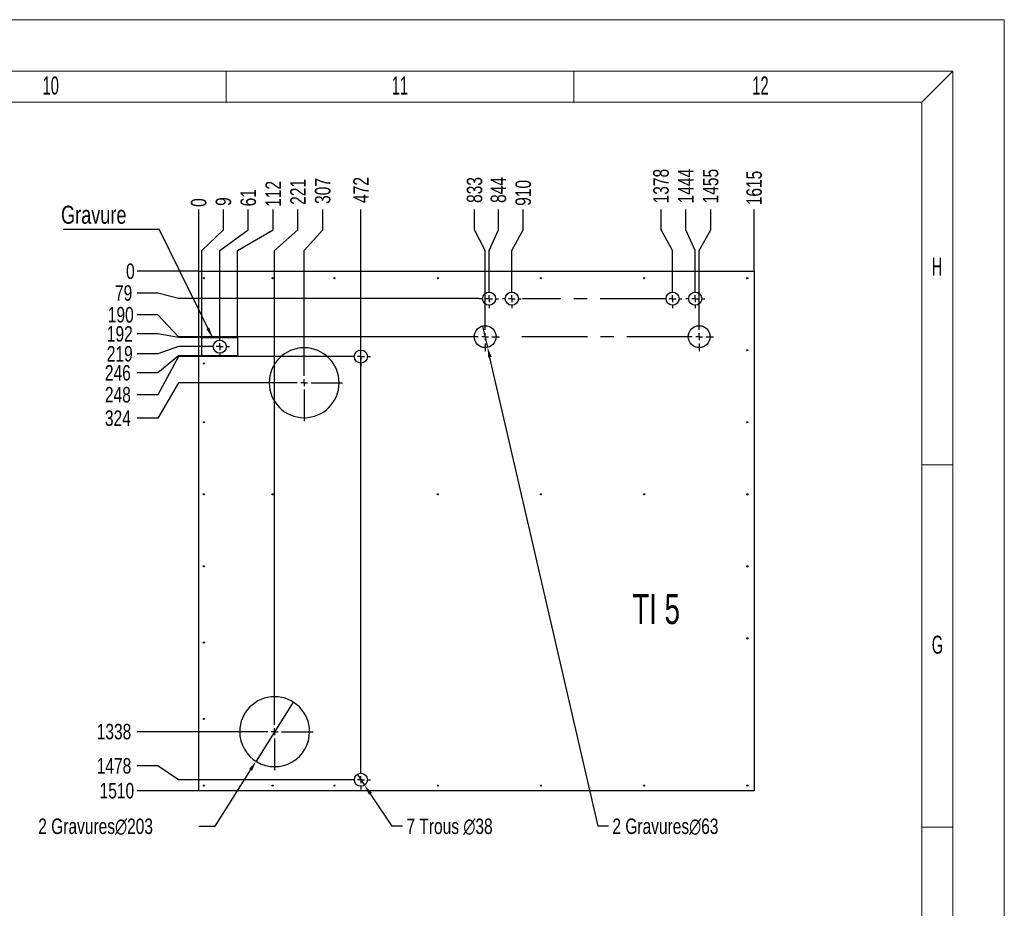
# Model space of a CAD drawing. Header units: millimetres. Extents: x 0 to 841, y 0 to 594.
# Tile 20 of 20: x 650 to 841, y 422 to 594. Entities that reach past the tile are written whole.
import ezdxf

# ---------------------------------------------------------------- set-up
doc = ezdxf.new("R2010")
doc.units = ezdxf.units.MM
doc.header["$PDSIZE"] = -1
doc.linetypes.add('CENTERX2', pattern=[20.32, 12.7, -2.54, 2.54, -2.54])
for name, color, linetype in [('COTES', 1, 'Continuous'), ('gravures', 9, 'Continuous'), ('NOTES', 6, 'Continuous'), ('TRAIT-MIXTES', 3, 'CENTERX2')]:
    doc.layers.add(name, color=color, linetype=linetype)
doc.layers.add('TRAIT-FORT', color=4, linetype='Continuous', lineweight=25)
doc.styles.add('SLDTEXTSTYLE0', font='TXT', dxfattribs={"width": 0.75})
doc.styles.add('SLDTEXTSTYLE2', font='TXT', dxfattribs={"width": 0.605})
doc.styles.add('SLDTEXTSTYLE5', font='TXT', dxfattribs={"width": 0.6875})
doc.dimstyles.new('SLDDIMSTYLE0', dxfattribs={"dimtxt": 3, "dimasz": 0.333333, "dimexe": 0, "dimexo": 0.0625, "dimgap": 0.75, "dimtad": 0, "dimtih": 1, "dimtoh": 1, "dimdec": 0, "dimlfac": 15, "dimrnd": 1e-09, "dimdsep": 46, "dimtxsty": 'SLDTEXTSTYLE0', "dimblk1": 'ORIGIN', "dimblk2": 'ORIGIN', "dimsah": 1, "dimcen": 0.09, "dimadec": 0, "dimazin": 2, "dimtfac": 1, "dimtdec": 0, "dimtofl": 0, "dimtmove": 0, "dimatfit": 3, "dimldrblk": 'ORIGIN', "dimfxl": 1, "dimfrac": 2, "dimtolj": 1, "dimtzin": 12, "dimarcsym": 0})
doc.dimstyles.new('SLDDIMSTYLE1', dxfattribs={"dimtxt": 3, "dimasz": 2, "dimexe": 0, "dimexo": 0.0625, "dimgap": 0.75, "dimtad": 0, "dimtih": 1, "dimtoh": 1, "dimdec": 0, "dimlfac": 15, "dimrnd": 1e-09, "dimzin": 12, "dimdsep": 46, "dimtxsty": 'SLDTEXTSTYLE0', "dimsah": 1, "dimcen": 0.09, "dimadec": 0, "dimazin": 3, "dimtfac": 1, "dimtdec": 0, "dimtofl": 0, "dimtmove": 0, "dimatfit": 3, "dimfxl": 1, "dimfrac": 2, "dimtolj": 1, "dimtzin": 12, "dimarcsym": 0})
doc.dimstyles.new('SLDDIMSTYLE2', dxfattribs={"dimtxt": 3, "dimasz": 2, "dimexe": 0, "dimexo": 0.0625, "dimgap": 0.75, "dimtad": 0, "dimtih": 1, "dimtoh": 1, "dimdec": 0, "dimlfac": 15, "dimrnd": 1e-09, "dimzin": 12, "dimdsep": 46, "dimtxsty": 'SLDTEXTSTYLE0', "dimblk1": 'NONE', "dimsah": 1, "dimcen": 0, "dimadec": 0, "dimazin": 3, "dimtfac": 1, "dimtdec": 0, "dimtmove": 0, "dimatfit": 3, "dimldrblk": 'NONE', "dimfxl": 1, "dimfrac": 2, "dimtolj": 1, "dimtzin": 12, "dimarcsym": 0})
doc.dimstyles.new('SLDDIMSTYLE3', dxfattribs={"dimtxt": 3, "dimasz": 2, "dimexe": 0, "dimexo": 0.0625, "dimgap": 0.75, "dimtad": 0, "dimtih": 1, "dimtoh": 1, "dimdec": 0, "dimlfac": 15, "dimrnd": 1e-09, "dimzin": 12, "dimdsep": 46, "dimtxsty": 'SLDTEXTSTYLE0', "dimblk1": 'NONE', "dimsah": 1, "dimcen": 0, "dimadec": 0, "dimazin": 3, "dimtfac": 1, "dimtdec": 0, "dimtmove": 0, "dimatfit": 3, "dimldrblk": 'NONE', "dimfxl": 1, "dimfrac": 2, "dimtolj": 1, "dimtzin": 12, "dimarcsym": 0})
doc.dimstyles.new('SLDDIMSTYLE5', dxfattribs={"dimtxt": 0.18, "dimasz": 2, "dimexe": 0, "dimexo": 0.0625, "dimgap": 0, "dimtad": 0, "dimtih": 1, "dimtoh": 1, "dimdec": 0, "dimrnd": 1e-09, "dimzin": 0, "dimdsep": 46, "dimtxsty": 'Standard', "dimsah": 1, "dimcen": 0.09, "dimadec": 0, "dimazin": 0, "dimtfac": 2, "dimtdec": 0, "dimtofl": 0, "dimtmove": 0, "dimatfit": 3, "dimfxl": 1, "dimfrac": 2, "dimtolj": 1, "dimtzin": 0, "dimarcsym": 0})

# ---------------------------------------------------------------- blocks, each defined once
blk = doc.blocks.new('_D_217')
at = {"layer": 'COTES', "color": 0, "lineweight": -2, "transparency": 16777216}
blk.add_line((684.85, 545.24), (684.85, 557.19), dxfattribs=at)
at = {"layer": 'Defpoints', "color": 0, "transparency": 16777216}
for p in [(684.85, 557.19), (684.85, 545.18), (684.85, 545.18)]:
    blk.add_point(p, dxfattribs=at)
at = {"layer": 'COTES', "color": 0, "transparency": 16777216, "insert": (684.85, 558.5), "char_height": 3, "attachment_point": 5, "rotation": 90, "style": 'SLDTEXTSTYLE0'}
blk.add_mtext('\\A1;0', dxfattribs=at)
blk = doc.blocks.new('_ORIGIN')
at = {"color": 0, "linetype": 'ByBlock', "lineweight": -2}
blk.add_line((0, 0), (-1, 0), dxfattribs=at)
blk.add_circle((0, 0), 0.5, dxfattribs=at)
blk = doc.blocks.new('_D_218')
at = {"layer": 'COTES', "color": 0, "lineweight": -2, "transparency": 16777216}
for p, q in [((689.66, 553.19), (689.66, 557.19)), ((685.43, 549.19), (689.66, 553.19)), ((685.43, 532.41), (685.43, 549.19))]:
    blk.add_line(p, q, dxfattribs=at)
at = {"layer": 'Defpoints', "color": 0, "transparency": 16777216}
for p in [(689.66, 557.19), (684.85, 545.18), (685.43, 532.35)]:
    blk.add_point(p, dxfattribs=at)
at = {"layer": 'COTES', "color": 0, "transparency": 16777216, "insert": (689.66, 558.69), "char_height": 3, "attachment_point": 5, "rotation": 90, "style": 'SLDTEXTSTYLE0'}
blk.add_mtext('\\A1;9', dxfattribs=at)
blk = doc.blocks.new('_D_219')
at = {"layer": 'COTES', "color": 0, "lineweight": -2, "transparency": 16777216}
for p, q in [((694.47, 553.19), (694.47, 557.19)), ((688.93, 549.19), (694.47, 553.19)), ((688.93, 532.51), (688.93, 549.19))]:
    blk.add_line(p, q, dxfattribs=at)
at = {"layer": 'Defpoints', "color": 0, "transparency": 16777216}
for p in [(694.47, 557.19), (684.85, 545.18), (688.93, 532.45)]:
    blk.add_point(p, dxfattribs=at)
at = {"layer": 'COTES', "color": 0, "transparency": 16777216, "insert": (694.47, 559.44), "char_height": 3, "attachment_point": 5, "rotation": 90, "style": 'SLDTEXTSTYLE0'}
blk.add_mtext('\\A1;61', dxfattribs=at)
blk = doc.blocks.new('_D_220')
at = {"layer": 'COTES', "color": 0, "lineweight": -2, "transparency": 16777216}
for p, q in [((699.28, 553.19), (699.28, 557.19)), ((692.35, 549.19), (699.28, 553.19)), ((692.35, 532.41), (692.35, 549.19))]:
    blk.add_line(p, q, dxfattribs=at)
at = {"layer": 'Defpoints', "color": 0, "transparency": 16777216}
for p in [(699.28, 557.19), (684.85, 545.18), (692.35, 532.35)]:
    blk.add_point(p, dxfattribs=at)
at = {"layer": 'COTES', "color": 0, "transparency": 16777216, "insert": (699.28, 560.19), "char_height": 3, "attachment_point": 5, "rotation": 90, "style": 'SLDTEXTSTYLE0'}
blk.add_mtext('\\A1;112', dxfattribs=at)
blk = doc.blocks.new('_D_221')
at = {"layer": 'COTES', "color": 0, "lineweight": -2, "transparency": 16777216}
for p, q in [((704.09, 553.19), (704.09, 557.19)), ((699.57, 549.19), (704.09, 553.19)), ((699.57, 463.46), (699.57, 549.19))]:
    blk.add_line(p, q, dxfattribs=at)
at = {"layer": 'Defpoints', "color": 0, "transparency": 16777216}
for p in [(704.09, 557.19), (684.85, 545.18), (699.57, 463.4)]:
    blk.add_point(p, dxfattribs=at)
at = {"layer": 'COTES', "color": 0, "transparency": 16777216, "insert": (704.09, 560.57), "char_height": 3, "attachment_point": 5, "rotation": 90, "style": 'SLDTEXTSTYLE0'}
blk.add_mtext('\\A1;221', dxfattribs=at)
blk = doc.blocks.new('_D_222')
at = {"layer": 'COTES', "color": 0, "lineweight": -2, "transparency": 16777216}
for p, q in [((708.9, 553.19), (708.9, 557.19)), ((705.29, 549.19), (708.9, 553.19)), ((705.29, 531.09), (705.29, 549.19))]:
    blk.add_line(p, q, dxfattribs=at)
at = {"layer": 'Defpoints', "color": 0, "transparency": 16777216}
for p in [(708.9, 557.19), (684.85, 545.18), (705.29, 531.02)]:
    blk.add_point(p, dxfattribs=at)
at = {"layer": 'COTES', "color": 0, "transparency": 16777216, "insert": (708.9, 560.75), "char_height": 3, "attachment_point": 5, "rotation": 90, "style": 'SLDTEXTSTYLE0'}
blk.add_mtext('\\A1;307', dxfattribs=at)
blk = doc.blocks.new('_D_223')
at = {"layer": 'COTES', "color": 0, "lineweight": -2, "transparency": 16777216}
blk.add_line((716.3, 448.57), (716.3, 557.19), dxfattribs=at)
at = {"layer": 'Defpoints', "color": 0, "transparency": 16777216}
for p in [(716.3, 557.19), (684.85, 545.18), (716.3, 448.51)]:
    blk.add_point(p, dxfattribs=at)
at = {"layer": 'COTES', "color": 0, "transparency": 16777216, "insert": (716.3, 560.94), "char_height": 3, "attachment_point": 5, "rotation": 90, "style": 'SLDTEXTSTYLE0'}
blk.add_mtext('\\A1;472', dxfattribs=at)
blk = doc.blocks.new('_D_224')
at = {"layer": 'COTES', "color": 0, "lineweight": -2, "transparency": 16777216}
for p, q in [((738.33, 553.19), (738.33, 557.19)), ((740.37, 549.19), (738.33, 553.19)), ((740.37, 535.36), (740.37, 549.19))]:
    blk.add_line(p, q, dxfattribs=at)
at = {"layer": 'Defpoints', "color": 0, "transparency": 16777216}
for p in [(738.33, 557.19), (684.85, 545.18), (740.37, 535.3)]:
    blk.add_point(p, dxfattribs=at)
at = {"layer": 'COTES', "color": 0, "transparency": 16777216, "insert": (738.33, 560.94), "char_height": 3, "attachment_point": 5, "rotation": 90, "style": 'SLDTEXTSTYLE0'}
blk.add_mtext('\\A1;833', dxfattribs=at)
blk = doc.blocks.new('_D_225')
at = {"layer": 'COTES', "color": 0, "lineweight": -2, "transparency": 16777216}
for p, q in [((742.95, 553.19), (742.95, 557.19)), ((741.14, 549.19), (742.95, 553.19)), ((741.14, 541.77), (741.14, 549.19))]:
    blk.add_line(p, q, dxfattribs=at)
at = {"layer": 'Defpoints', "color": 0, "transparency": 16777216}
for p in [(742.95, 557.19), (684.85, 545.18), (741.14, 541.71)]:
    blk.add_point(p, dxfattribs=at)
at = {"layer": 'COTES', "color": 0, "transparency": 16777216, "insert": (742.95, 560.94), "char_height": 3, "attachment_point": 5, "rotation": 90, "style": 'SLDTEXTSTYLE0'}
blk.add_mtext('\\A1;844', dxfattribs=at)
blk = doc.blocks.new('_D_226')
at = {"layer": 'COTES', "color": 0, "lineweight": -2, "transparency": 16777216}
for p, q in [((747.76, 553.19), (747.76, 557.19)), ((745.54, 549.19), (747.76, 553.19)), ((745.54, 541.77), (745.54, 549.19))]:
    blk.add_line(p, q, dxfattribs=at)
at = {"layer": 'Defpoints', "color": 0, "transparency": 16777216}
for p in [(747.76, 557.19), (684.85, 545.18), (745.54, 541.71)]:
    blk.add_point(p, dxfattribs=at)
at = {"layer": 'COTES', "color": 0, "transparency": 16777216, "insert": (747.76, 560.38), "char_height": 3, "attachment_point": 5, "rotation": 90, "style": 'SLDTEXTSTYLE0'}
blk.add_mtext('\\A1;910', dxfattribs=at)
blk = doc.blocks.new('_D_227')
at = {"layer": 'COTES', "color": 0, "lineweight": -2, "transparency": 16777216}
for p, q in [((774.47, 553.19), (774.47, 557.19)), ((776.7, 549.19), (774.47, 553.19)), ((776.7, 541.77), (776.7, 549.19))]:
    blk.add_line(p, q, dxfattribs=at)
at = {"layer": 'Defpoints', "color": 0, "transparency": 16777216}
for p in [(774.47, 557.19), (684.85, 545.18), (776.7, 541.71)]:
    blk.add_point(p, dxfattribs=at)
at = {"layer": 'COTES', "color": 0, "transparency": 16777216, "insert": (774.47, 561.69), "char_height": 3, "attachment_point": 5, "rotation": 90, "style": 'SLDTEXTSTYLE0'}
blk.add_mtext('\\A1;1378', dxfattribs=at)
blk = doc.blocks.new('_D_228')
at = {"layer": 'COTES', "color": 0, "lineweight": -2, "transparency": 16777216}
for p, q in [((779.28, 553.19), (779.28, 557.19)), ((781.1, 549.19), (779.28, 553.19)), ((781.1, 541.77), (781.1, 549.19))]:
    blk.add_line(p, q, dxfattribs=at)
at = {"layer": 'Defpoints', "color": 0, "transparency": 16777216}
for p in [(779.28, 557.19), (684.85, 545.18), (781.1, 541.71)]:
    blk.add_point(p, dxfattribs=at)
at = {"layer": 'COTES', "color": 0, "transparency": 16777216, "insert": (779.28, 561.69), "char_height": 3, "attachment_point": 5, "rotation": 90, "style": 'SLDTEXTSTYLE0'}
blk.add_mtext('\\A1;1444', dxfattribs=at)
blk = doc.blocks.new('_D_229')
at = {"layer": 'COTES', "color": 0, "lineweight": -2, "transparency": 16777216}
for p, q in [((784.09, 553.19), (784.09, 557.19)), ((781.85, 549.19), (784.09, 553.19)), ((781.85, 535.36), (781.85, 549.19))]:
    blk.add_line(p, q, dxfattribs=at)
at = {"layer": 'Defpoints', "color": 0, "transparency": 16777216}
for p in [(784.09, 557.19), (684.85, 545.18), (781.85, 535.3)]:
    blk.add_point(p, dxfattribs=at)
at = {"layer": 'COTES', "color": 0, "transparency": 16777216, "insert": (784.09, 561.69), "char_height": 3, "attachment_point": 5, "rotation": 90, "style": 'SLDTEXTSTYLE0'}
blk.add_mtext('\\A1;1455', dxfattribs=at)
blk = doc.blocks.new('_D_230')
at = {"layer": 'COTES', "color": 0, "lineweight": -2, "transparency": 16777216}
blk.add_line((792.52, 545.24), (792.52, 557.19), dxfattribs=at)
at = {"layer": 'Defpoints', "color": 0, "transparency": 16777216}
for p in [(792.52, 557.19), (684.85, 545.18), (792.52, 545.18)]:
    blk.add_point(p, dxfattribs=at)
at = {"layer": 'COTES', "color": 0, "transparency": 16777216, "insert": (792.52, 561.32), "char_height": 3, "attachment_point": 5, "rotation": 90, "style": 'SLDTEXTSTYLE0'}
blk.add_mtext('\\A1;1615', dxfattribs=at)
blk = doc.blocks.new('_D_231')
at = {"layer": 'COTES', "color": 0, "lineweight": -2, "transparency": 16777216}
blk.add_line((684.79, 545.18), (672.93, 545.18), dxfattribs=at)
at = {"layer": 'Defpoints', "color": 0, "transparency": 16777216}
for p in [(672.93, 545.18), (684.85, 545.18), (684.85, 545.18)]:
    blk.add_point(p, dxfattribs=at)
at = {"layer": 'COTES', "color": 0, "transparency": 16777216, "insert": (671.61, 545.18), "char_height": 3, "attachment_point": 5, "style": 'SLDTEXTSTYLE0'}
blk.add_mtext('\\A1;0', dxfattribs=at)
blk = doc.blocks.new('_D_232')
at = {"layer": 'COTES', "color": 0, "lineweight": -2, "transparency": 16777216}
for p, q in [((676.93, 540.96), (672.93, 540.96)), ((680.93, 539.88), (676.93, 540.96)), ((739.24, 539.88), (680.93, 539.88))]:
    blk.add_line(p, q, dxfattribs=at)
at = {"layer": 'Defpoints', "color": 0, "transparency": 16777216}
for p in [(684.85, 545.18), (672.93, 540.96), (739.3, 539.88)]:
    blk.add_point(p, dxfattribs=at)
at = {"layer": 'COTES', "color": 0, "transparency": 16777216, "insert": (670.3, 540.96), "char_height": 3, "attachment_point": 5, "style": 'SLDTEXTSTYLE0'}
blk.add_mtext('\\A1;79', dxfattribs=at)
blk = doc.blocks.new('_D_233')
at = {"layer": 'COTES', "color": 0, "lineweight": -2, "transparency": 16777216}
for p, q in [((676.93, 536.75), (672.93, 536.75)), ((680.93, 532.51), (676.93, 536.75)), ((737.52, 532.51), (680.93, 532.51))]:
    blk.add_line(p, q, dxfattribs=at)
at = {"layer": 'Defpoints', "color": 0, "transparency": 16777216}
for p in [(684.85, 545.18), (672.93, 536.75), (737.58, 532.51)]:
    blk.add_point(p, dxfattribs=at)
at = {"layer": 'COTES', "color": 0, "transparency": 16777216, "insert": (669.74, 536.75), "char_height": 3, "attachment_point": 5, "style": 'SLDTEXTSTYLE0'}
blk.add_mtext('\\A1;190', dxfattribs=at)
blk = doc.blocks.new('_D_234')
at = {"layer": 'COTES', "color": 0, "lineweight": -2, "transparency": 16777216}
for p, q in [((676.93, 533.04), (672.93, 533.04)), ((680.93, 532.35), (676.93, 533.04)), ((685.37, 532.35), (680.93, 532.35))]:
    blk.add_line(p, q, dxfattribs=at)
at = {"layer": 'Defpoints', "color": 0, "transparency": 16777216}
for p in [(684.85, 545.18), (672.93, 533.04), (685.43, 532.35)]:
    blk.add_point(p, dxfattribs=at)
at = {"layer": 'COTES', "color": 0, "transparency": 16777216, "insert": (669.55, 533.04), "char_height": 3, "attachment_point": 5, "style": 'SLDTEXTSTYLE0'}
blk.add_mtext('\\A1;192', dxfattribs=at)
blk = doc.blocks.new('_D_235')
at = {"layer": 'COTES', "color": 0, "lineweight": -2, "transparency": 16777216}
for p, q in [((680.93, 530.58), (676.93, 529.17)), ((687, 530.58), (680.93, 530.58)), ((676.93, 529.17), (672.93, 529.17))]:
    blk.add_line(p, q, dxfattribs=at)
at = {"layer": 'Defpoints', "color": 0, "transparency": 16777216}
for p in [(684.85, 545.18), (687.06, 530.58), (672.93, 529.17)]:
    blk.add_point(p, dxfattribs=at)
at = {"layer": 'COTES', "color": 0, "transparency": 16777216, "insert": (669.55, 529.17), "char_height": 3, "attachment_point": 5, "style": 'SLDTEXTSTYLE0'}
blk.add_mtext('\\A1;219', dxfattribs=at)
blk = doc.blocks.new('_D_236')
at = {"layer": 'COTES', "color": 0, "lineweight": -2, "transparency": 16777216}
for p, q in [((680.93, 528.79), (676.93, 525.49)), ((685.37, 528.79), (680.93, 528.79)), ((676.93, 525.49), (672.93, 525.49))]:
    blk.add_line(p, q, dxfattribs=at)
at = {"layer": 'Defpoints', "color": 0, "transparency": 16777216}
for p in [(684.85, 545.18), (685.43, 528.79), (672.93, 525.49)]:
    blk.add_point(p, dxfattribs=at)
at = {"layer": 'COTES', "color": 0, "transparency": 16777216, "insert": (669.18, 525.49), "char_height": 3, "attachment_point": 5, "style": 'SLDTEXTSTYLE0'}
blk.add_mtext('\\A1;246', dxfattribs=at)
blk = doc.blocks.new('_D_237')
at = {"layer": 'COTES', "color": 0, "lineweight": -2, "transparency": 16777216}
for p, q in [((680.93, 528.66), (676.93, 521.25)), ((714.37, 528.66), (680.93, 528.66)), ((676.93, 521.25), (672.93, 521.25))]:
    blk.add_line(p, q, dxfattribs=at)
at = {"layer": 'Defpoints', "color": 0, "transparency": 16777216}
for p in [(684.85, 545.18), (714.43, 528.66), (672.93, 521.25)]:
    blk.add_point(p, dxfattribs=at)
at = {"layer": 'COTES', "color": 0, "transparency": 16777216, "insert": (669.18, 521.25), "char_height": 3, "attachment_point": 5, "style": 'SLDTEXTSTYLE0'}
blk.add_mtext('\\A1;248', dxfattribs=at)
blk = doc.blocks.new('_D_238')
at = {"layer": 'COTES', "color": 0, "lineweight": -2, "transparency": 16777216}
for p, q in [((680.93, 523.58), (676.93, 516.7)), ((697.79, 523.58), (680.93, 523.58)), ((676.93, 516.7), (672.93, 516.7))]:
    blk.add_line(p, q, dxfattribs=at)
at = {"layer": 'Defpoints', "color": 0, "transparency": 16777216}
for p in [(684.85, 545.18), (697.85, 523.58), (672.93, 516.7)]:
    blk.add_point(p, dxfattribs=at)
at = {"layer": 'COTES', "color": 0, "transparency": 16777216, "insert": (669.18, 516.7), "char_height": 3, "attachment_point": 5, "style": 'SLDTEXTSTYLE0'}
blk.add_mtext('\\A1;324', dxfattribs=at)
blk = doc.blocks.new('_D_239')
at = {"layer": 'COTES', "color": 0, "lineweight": -2, "transparency": 16777216}
blk.add_line((692.06, 455.96), (672.93, 455.96), dxfattribs=at)
at = {"layer": 'Defpoints', "color": 0, "transparency": 16777216}
for p in [(684.85, 545.18), (672.93, 455.96), (692.13, 455.96)]:
    blk.add_point(p, dxfattribs=at)
at = {"layer": 'COTES', "color": 0, "transparency": 16777216, "insert": (668.43, 455.96), "char_height": 3, "attachment_point": 5, "style": 'SLDTEXTSTYLE0'}
blk.add_mtext('\\A1;1338', dxfattribs=at)
blk = doc.blocks.new('_D_240')
at = {"layer": 'COTES', "color": 0, "lineweight": -2, "transparency": 16777216}
for p, q in [((676.93, 449.32), (672.93, 449.32)), ((680.93, 446.65), (676.93, 449.32)), ((714.37, 446.65), (680.93, 446.65))]:
    blk.add_line(p, q, dxfattribs=at)
at = {"layer": 'Defpoints', "color": 0, "transparency": 16777216}
for p in [(684.85, 545.18), (672.93, 449.32), (714.43, 446.65)]:
    blk.add_point(p, dxfattribs=at)
at = {"layer": 'COTES', "color": 0, "transparency": 16777216, "insert": (668.43, 449.32), "char_height": 3, "attachment_point": 5, "style": 'SLDTEXTSTYLE0'}
blk.add_mtext('\\A1;1478', dxfattribs=at)
blk = doc.blocks.new('_D_241')
at = {"layer": 'COTES', "color": 0, "lineweight": -2, "transparency": 16777216}
blk.add_line((684.79, 444.51), (672.93, 444.51), dxfattribs=at)
at = {"layer": 'Defpoints', "color": 0, "transparency": 16777216}
for p in [(684.85, 545.18), (672.93, 444.51), (684.85, 444.51)]:
    blk.add_point(p, dxfattribs=at)
at = {"layer": 'COTES', "color": 0, "transparency": 16777216, "insert": (668.99, 444.51), "char_height": 3, "attachment_point": 5, "style": 'SLDTEXTSTYLE0'}
blk.add_mtext('\\A1;1510', dxfattribs=at)
blk = doc.blocks.new('_D_242')
at = {"layer": 'COTES', "color": 0, "lineweight": -2, "transparency": 16777216}
for p, q in [((703.18, 461.69), (695.96, 450.23)), ((688.03, 437.63), (694.89, 448.53)), ((684.87, 437.63), (688.03, 437.63))]:
    blk.add_line(p, q, dxfattribs=at)
at = {"layer": 'COTES', "color": 0, "transparency": 16777216}
blk.add_solid([(694.61, 448.71), (695.17, 448.36), (695.96, 450.23)], dxfattribs=at)
at = {"layer": 'Defpoints', "color": 0, "transparency": 16777216}
for p in [(703.18, 461.69), (695.96, 450.23)]:
    blk.add_point(p, dxfattribs=at)
at = {"layer": 'COTES', "color": 0, "transparency": 16777216, "insert": (653.75, 439.13), "char_height": 3, "attachment_point": 1, "style": 'SLDTEXTSTYLE0'}
blk.add_mtext('\\A1;2 Gravures∅203', dxfattribs=at)
blk = doc.blocks.new('_NONE')
blk = doc.blocks.new('_D_243')
at = {"layer": 'COTES', "color": 0, "lineweight": -2, "transparency": 16777216}
for p, q in [((739.89, 534.57), (740.84, 530.45)), ((762.27, 437.63), (741.29, 528.5)), ((764.28, 437.63), (762.27, 437.63))]:
    blk.add_line(p, q, dxfattribs=at)
at = {"layer": 'COTES', "color": 0, "transparency": 16777216}
blk.add_solid([(741.62, 528.58), (740.97, 528.43), (740.84, 530.45)], dxfattribs=at)
at = {"layer": 'Defpoints', "color": 0, "transparency": 16777216}
for p in [(739.89, 534.57), (740.84, 530.45)]:
    blk.add_point(p, dxfattribs=at)
at = {"layer": 'COTES', "color": 0, "transparency": 16777216, "insert": (765.03, 439.13), "char_height": 3, "attachment_point": 1, "style": 'SLDTEXTSTYLE0'}
blk.add_mtext('\\A1;2 Gravures∅63', dxfattribs=at)
blk = doc.blocks.new('_D_244')
at = {"layer": 'COTES', "color": 0, "lineweight": -2, "transparency": 16777216}
for p, q in [((715.59, 447.7), (717, 445.59)), ((722.36, 437.63), (718.12, 443.93)), ((724.36, 437.63), (722.36, 437.63))]:
    blk.add_line(p, q, dxfattribs=at)
at = {"layer": 'COTES', "color": 0, "transparency": 16777216}
blk.add_solid([(718.4, 444.12), (717.84, 443.75), (717, 445.59)], dxfattribs=at)
at = {"layer": 'Defpoints', "color": 0, "transparency": 16777216}
for p in [(715.59, 447.7), (717, 445.59)]:
    blk.add_point(p, dxfattribs=at)
at = {"layer": 'COTES', "color": 0, "transparency": 16777216, "insert": (725.11, 439.13), "char_height": 3, "attachment_point": 1, "style": 'SLDTEXTSTYLE0'}
blk.add_mtext('\\A1;7 Trous ∅38', dxfattribs=at)
blk = doc.blocks.new('SW_NOTE_12')
at = {"layer": 'NOTES', "color": 0}
blk.add_line((-18.65, 0), (0, 0), dxfattribs=at)
at = {"layer": 'NOTES', "color": 0, "insert": (-19.03, 4.56), "char_height": 3.5, "attachment_point": 1, "style": 'SLDTEXTSTYLE0'}
blk.add_mtext('Gravure', dxfattribs=at)
blk = doc.blocks.new('SW_CENTERMARKSYMBOL_155')
at = {"layer": 'TRAIT-MIXTES', "color": 0}
for p, q in [((-1.33, 0), (-1.87, 0)), ((0, 0), (-0.67, 0)), ((0, 1.33), (0, 1.87)), ((0, 0), (0, 0.67)), ((0, 0), (0, -0.67)), ((0, 0), (0.67, 0)), ((1.33, 0), (1.87, 0)), ((0, -1.33), (0, -1.87))]:
    blk.add_line(p, q, dxfattribs=at)
blk = doc.blocks.new('SW_CENTERMARKSYMBOL_156')
at = {"layer": 'TRAIT-MIXTES', "color": 0}
for p, q in [((0, 1.33), (0, 7.44)), ((-1.33, 0), (-7.44, 0)), ((0, 0), (-0.67, 0)), ((0, 0), (0, 0.67)), ((0, 0), (0, -0.67)), ((0, 0), (0.67, 0)), ((1.33, 0), (7.44, 0)), ((0, -1.33), (0, -7.44))]:
    blk.add_line(p, q, dxfattribs=at)
blk = doc.blocks.new('SW_CENTERMARKSYMBOL_157')
at = {"layer": 'TRAIT-MIXTES', "color": 0}
for p, q in [((0, 1.33), (0, 7.44)), ((-1.33, 0), (-7.44, 0)), ((0, 0), (-0.67, 0)), ((0, 0), (0, 0.67)), ((0, 0), (0, -0.67)), ((0, 0), (0.67, 0)), ((1.33, 0), (7.44, 0)), ((0, -1.33), (0, -7.44))]:
    blk.add_line(p, q, dxfattribs=at)
blk = doc.blocks.new('SW_CENTERMARKSYMBOL_158')
at = {"layer": 'TRAIT-MIXTES', "color": 0}
for p, q in [((-1.33, 0), (-1.87, 0)), ((0, 0), (-0.67, 0)), ((0, 1.33), (0, 1.87)), ((0, 0), (0, 0.67)), ((0, 0), (0, -0.67)), ((0, 0), (0.67, 0)), ((1.33, 0), (1.87, 0)), ((0, -1.33), (0, -1.87))]:
    blk.add_line(p, q, dxfattribs=at)
blk = doc.blocks.new('SW_CENTERMARKSYMBOL_159')
at = {"layer": 'TRAIT-MIXTES', "color": 0}
for p, q in [((0, 1.33), (0, 2.78)), ((-1.33, 0), (-2.78, 0)), ((0, 0), (-0.67, 0)), ((0, 0), (0, 0.67)), ((0, 0), (0, -0.67)), ((0, 0), (0.67, 0)), ((1.33, 0), (2.78, 0)), ((0, -1.33), (0, -2.78))]:
    blk.add_line(p, q, dxfattribs=at)
blk = doc.blocks.new('SW_CENTERMARKSYMBOL_160')
at = {"layer": 'TRAIT-MIXTES', "color": 0}
for p, q in [((-1.33, 0), (-1.83, 0)), ((0, 0), (-0.67, 0)), ((0, 1.33), (0, 1.83)), ((0, 0), (0, 0.67)), ((0, 0), (0, -0.67)), ((0, 0), (0.67, 0)), ((1.33, 0), (1.83, 0)), ((0, -1.33), (0, -1.83))]:
    blk.add_line(p, q, dxfattribs=at)
blk = doc.blocks.new('SW_CENTERMARKSYMBOL_161')
at = {"layer": 'TRAIT-MIXTES', "color": 0}
for p, q in [((-1.33, 0), (-1.83, 0)), ((0, 0), (-0.67, 0)), ((0, 1.33), (0, 1.83)), ((0, 0), (0, 0.67)), ((0, 0), (0, -0.67)), ((0, 0), (0.67, 0)), ((1.33, 0), (1.83, 0)), ((0, -1.33), (0, -1.83))]:
    blk.add_line(p, q, dxfattribs=at)
blk = doc.blocks.new('SW_CENTERMARKSYMBOL_162')
at = {"layer": 'TRAIT-MIXTES', "color": 0}
for p, q in [((-1.33, 0), (-29.1, 0)), ((0, 0), (-0.67, 0)), ((0, 1.33), (0, 1.83)), ((0, 0), (0, 0.67)), ((0, 0), (0, -0.67)), ((0, 0), (0.67, 0)), ((1.33, 0), (1.83, 0)), ((0, -1.33), (0, -1.83))]:
    blk.add_line(p, q, dxfattribs=at)
blk = doc.blocks.new('SW_CENTERMARKSYMBOL_163')
at = {"layer": 'TRAIT-MIXTES', "color": 0}
for p, q in [((-1.33, 0), (-1.83, 0)), ((0, 0), (-0.67, 0)), ((0, 1.33), (0, 1.83)), ((0, 0), (0, 0.67)), ((0, 0), (0, -0.67)), ((0, 0), (0.67, 0)), ((1.33, 0), (1.83, 0)), ((0, -1.33), (0, -1.83))]:
    blk.add_line(p, q, dxfattribs=at)
blk = doc.blocks.new('SW_CENTERMARKSYMBOL_164')
at = {"layer": 'TRAIT-MIXTES', "color": 0}
for p, q in [((0, 1.33), (0, 2.78)), ((-1.33, 0), (-36.78, 0)), ((0, 0), (-0.67, 0)), ((0, 0), (0, 0.67)), ((0, 0), (0, -0.67)), ((0, 0), (0.67, 0)), ((1.33, 0), (2.78, 0)), ((0, -1.33), (0, -2.78))]:
    blk.add_line(p, q, dxfattribs=at)
blk = doc.blocks.new('SW_CENTERMARKSYMBOL_165')
at = {"layer": 'TRAIT-MIXTES', "color": 0}
for p, q in [((-1.33, 0), (-1.87, 0)), ((0, 0), (-0.67, 0)), ((0, 1.33), (0, 1.87)), ((0, 0), (0, 0.67)), ((0, 0), (0, -0.67)), ((0, 0), (0.67, 0)), ((1.33, 0), (1.87, 0)), ((0, -1.33), (0, -1.87))]:
    blk.add_line(p, q, dxfattribs=at)

msp = doc.modelspace()

# ---------------------------------------------------------------- linework, layer by layer
at = {"lineweight": 18}
for p, q in [((841.001, 593.9431), (0.001, 593.9431)), ((841.001, -0.0569), (841.001, 593.9431)), ((831.001, 583.9431), (10.001, 583.9431)), ((690.168, 577.9431), (690.168, 583.9431)), ((757.5847, 577.9431), (757.5847, 583.9431)), ((825.001, 577.9431), (831.001, 583.9431)), ((831.001, 9.9431), (831.001, 583.9431)), ((16.001, 577.9431), (825.001, 577.9431)), ((825.001, 15.9431), (825.001, 577.9431)), ((831.001, 507.6931), (825.001, 507.6931)), ((831.001, 437.4431), (825.001, 437.4431))]:
    msp.add_line(p, q, dxfattribs=at)
at = {"layer": 'gravures', "lineweight": 25}
for p, q in [((685.4282, 528.7854), (685.4282, 532.3471)), ((685.4282, 532.3471), (692.3455, 532.3471)), ((692.3455, 532.3471), (692.3455, 528.7854)), ((692.3455, 528.7854), (685.4282, 528.7854))]:
    msp.add_line(p, q, dxfattribs=at)
for centre in [(740.3673, 532.5124), (781.8539, 532.5124)]:
    msp.add_circle(centre, 2.1167, dxfattribs=at)
for centre, start, end in [((705.2905, 523.5842), 0.000008, 179.999992), ((705.2905, 523.5842), 180, 360), ((699.5672, 455.9581), 359.999835, 179.999835), ((699.5672, 455.958), 179.999686, 359.999984)]:
    msp.add_arc(centre, 6.7731, start, end, dxfattribs=at)
at = {"layer": 'TRAIT-FORT', "lineweight": 25}
for p, q in [((684.8518, 444.5099), (684.8518, 545.1765)), ((684.8518, 545.1765), (792.5185, 545.1765)), ((792.5185, 545.1765), (792.5185, 444.5099)), ((792.5185, 444.5099), (684.8518, 444.5099))]:
    msp.add_line(p, q, dxfattribs=at)
for centre, radius in [((685.8518, 543.8432), 0.1067), ((699.1851, 543.8432), 0.1067), ((711.1851, 543.8432), 0.1067), ((731.1851, 543.8432), 0.1067), ((751.1851, 543.8432), 0.1067), ((771.1851, 543.8432), 0.1067), ((791.1851, 543.8432), 0.1067), ((741.1364, 539.8783), 1.2667), ((745.5391, 539.8783), 1.2667), ((776.6964, 539.8783), 1.2667), ((781.0991, 539.8783), 1.2667), ((688.9282, 530.579), 1.2667), ((716.2968, 528.6592), 1.2667), ((791.1851, 529.8838), 0.1067), ((685.8518, 527.332), 0.1067), ((685.8518, 515.9244), 0.1067), ((791.1851, 515.9244), 0.1067), ((685.8518, 501.965), 0.1067), ((699.1851, 501.965), 0.1067), ((731.1851, 501.965), 0.1067), ((751.1851, 501.965), 0.1067), ((771.1851, 501.965), 0.1067), ((791.1851, 501.965), 0.1067), ((685.8518, 488.0056), 0.1067), ((791.1851, 488.0056), 0.1067), ((685.8518, 473.215), 0.1067), ((791.1851, 474.0461), 0.1067), ((685.8518, 458.4244), 0.1067), ((716.2968, 446.6451), 1.2667), ((685.8518, 445.5099), 0.1067), ((699.1851, 445.5099), 0.1067), ((711.1851, 445.5099), 0.1067), ((731.1851, 445.5099), 0.1067), ((751.1851, 445.5099), 0.1067), ((771.1851, 445.5099), 0.1067), ((791.1851, 445.5099), 0.1067)]:
    msp.add_circle(centre, radius, dxfattribs=at)

# ---------------------------------------------------------------- block references
at = {"layer": 'NOTES'}
msp.add_blockref('SW_NOTE_12', (677.2018, 553.3359), dxfattribs=at)
at = {"layer": 'TRAIT-MIXTES'}
for name, p in [('SW_CENTERMARKSYMBOL_160', (741.1364, 539.8783)), ('SW_CENTERMARKSYMBOL_161', (745.5391, 539.8783)), ('SW_CENTERMARKSYMBOL_162', (776.6964, 539.8783)), ('SW_CENTERMARKSYMBOL_163', (781.0991, 539.8783)), ('SW_CENTERMARKSYMBOL_159', (740.3673, 532.5124)), ('SW_CENTERMARKSYMBOL_164', (781.8539, 532.5124)), ('SW_CENTERMARKSYMBOL_155', (688.9282, 530.579)), ('SW_CENTERMARKSYMBOL_156', (705.2905, 523.5842)), ('SW_CENTERMARKSYMBOL_165', (716.2968, 528.6592)), ('SW_CENTERMARKSYMBOL_157', (699.5672, 455.9581)), ('SW_CENTERMARKSYMBOL_158', (716.2968, 446.6451))]:
    msp.add_blockref(name, p, dxfattribs=at)

# ---------------------------------------------------------------- texts
at = {"layer": 'NOTES', "attachment_point": 1}
for s, insert, char_height, style in [('10', (654.593, 582.9437), 3.5, 'SLDTEXTSTYLE2'), ('11', (722.2764, 582.9437), 3.5, 'SLDTEXTSTYLE2'), ('12', (792.1596, 582.9437), 3.5, 'SLDTEXTSTYLE2'), ('H', (826.9344, 547.8187), 3.5, 'SLDTEXTSTYLE2'), ('TI 5', (768.9133, 482.6462), 5.82083, 'SLDTEXTSTYLE5'), ('G', (826.9344, 474.5687), 3.5, 'SLDTEXTSTYLE2')]:
    msp.add_mtext(s, dxfattribs=dict(at, insert=insert, char_height=char_height, style=style))

# ---------------------------------------------------------------- dimensions: what is measured, and where the dimension line sits
at = {"layer": 'COTES'}
for feature_location, offset, dtype, origin, dimstyle, picture, middle in [((776.6964, 541.7117), (-2.2314, 15.4801), 1, (684.8518, 545.1765), 'SLDDIMSTYLE1', '_D_227', (774.4651, 561.6917)), ((781.0991, 541.7117), (-1.8239, 15.4801), 1, (684.8518, 545.1765), 'SLDDIMSTYLE1', '_D_228', (779.2752, 561.6917)), ((781.8539, 535.2957), (2.2314, 21.896), 1, (684.8518, 545.1765), 'SLDDIMSTYLE1', '_D_229', (784.0853, 561.6917)), ((792.5185, 545.1765), (0, 12.0152), 1, (684.8518, 545.1765), 'SLDDIMSTYLE1', '_D_230', (792.5185, 561.3167)), ((716.2968, 448.5117), (0, 108.68), 1, (684.8518, 545.1765), 'SLDDIMSTYLE1', '_D_223', (716.2968, 560.9417)), ((740.3673, 535.2957), (-2.0349, 21.896), 1, (684.8518, 545.1765), 'SLDDIMSTYLE1', '_D_224', (738.3324, 560.9417)), ((741.1364, 541.7117), (1.8168, 15.4801), 1, (684.8518, 545.1765), 'SLDDIMSTYLE1', '_D_225', (742.9532, 560.9417)), ((705.2905, 531.024), (3.6119, 26.1677), 1, (684.8518, 545.1765), 'SLDDIMSTYLE1', '_D_222', (708.9024, 560.7542)), ((699.5672, 463.3978), (4.5251, 93.7939), 1, (684.8518, 545.1765), 'SLDDIMSTYLE1', '_D_221', (704.0923, 560.5667)), ((745.5391, 541.7117), (2.2242, 15.4801), 1, (684.8518, 545.1765), 'SLDDIMSTYLE1', '_D_226', (747.7633, 560.3792)), ((692.3455, 532.3471), (6.9366, 24.8446), 1, (684.8518, 545.1765), 'SLDDIMSTYLE1', '_D_220', (699.2822, 560.1917)), ((688.9282, 532.4456), (5.5438, 24.7461), 1, (684.8518, 545.1765), 'SLDDIMSTYLE1', '_D_219', (694.472, 559.4417)), ((684.851793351, 545.1765349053), (0, 12.0151942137), 1, (684.851793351, 545.1765349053), 'SLDDIMSTYLE0', '_D_217', (684.851793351, 558.504229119)), ((685.4282, 532.3471), (4.2338, 24.8446), 1, (684.8518, 545.1765), 'SLDDIMSTYLE1', '_D_218', (689.6619, 558.6917)), ((684.851793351, 545.1765349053), (-11.9250050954, 0), 0, (684.851793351, 545.1765349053), 'SLDDIMSTYLE0', '_D_231', (671.6142882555, 545.1765349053)), ((692.1274, 455.9581), (-19.2006, 0), 0, (684.8518, 545.1765), 'SLDDIMSTYLE1', '_D_239', (668.4268, 455.9581)), ((714.4301, 446.6451), (-41.5033, 2.6749), 0, (684.8518, 545.1765), 'SLDDIMSTYLE1', '_D_240', (668.4268, 449.32)), ((684.8518, 444.5099), (-11.925, 0), 0, (684.8518, 545.1765), 'SLDDIMSTYLE1', '_D_241', (668.9893, 444.5099)), ((685.4282, 528.7854), (-12.5014, -3.2912), 0, (684.8518, 545.1765), 'SLDDIMSTYLE1', '_D_236', (669.1768, 525.4941)), ((714.4301, 528.6592), (-41.5033, -7.4133), 0, (684.8518, 545.1765), 'SLDDIMSTYLE1', '_D_237', (669.1768, 521.2459)), ((697.8507, 523.5842), (-24.9239, -6.8839), 0, (684.8518, 545.1765), 'SLDDIMSTYLE1', '_D_238', (669.1768, 516.7003)), ((685.4282, 532.3471), (-12.5014, 0.6943), 0, (684.8518, 545.1765), 'SLDDIMSTYLE1', '_D_234', (669.5518, 533.0414)), ((687.0615, 530.579), (-14.1347, -1.4126), 0, (684.8518, 545.1765), 'SLDDIMSTYLE1', '_D_235', (669.5518, 529.1664)), ((737.5839, 532.5124), (-64.6572, 4.234), 0, (684.8518, 545.1765), 'SLDDIMSTYLE1', '_D_233', (669.7393, 536.7464)), ((739.3031, 539.8783), (-66.3763, 1.0831), 0, (684.8518, 545.1765), 'SLDDIMSTYLE1', '_D_232', (670.3018, 540.9615))]:
    dim = msp.add_ordinate_dim(feature_location=feature_location, offset=offset, dtype=dtype, origin=origin, dimstyle=dimstyle, dxfattribs=at)
    dim.commit()
    dim.dimension.update_dxf_attribs({"geometry": picture, "text_midpoint": middle})
for p1, p2, text, dimstyle, picture, middle in [((739.8913, 534.5748), (740.8433, 530.4499), '2 Gravures<>', 'SLDDIMSTYLE2', '_D_243', (779.2752, 437.6295)), ((703.1764, 461.6894), (695.958, 450.2267), '2 Gravures<>', 'SLDDIMSTYLE3', '_D_242', (668.9349, 437.6295)), ((715.5901, 447.6963), (717.0035, 445.5939), '7 Trous <>', 'SLDDIMSTYLE2', '_D_244', (737.1082, 437.6295))]:
    dim = msp.add_diameter_dim_2p(p1=p1, p2=p2, text=text, dimstyle=dimstyle, dxfattribs=at)
    dim.commit()
    dim.dimension.update_dxf_attribs({"geometry": picture, "text_midpoint": middle, "dimtype": 163})

# ---------------------------------------------------------------- leaders
at = {"layer": 'NOTES'}
msp.add_leader([(687.5013, 532.3471), (677.2018, 553.3359)], dimstyle='SLDDIMSTYLE5', dxfattribs=at)

doc.saveas('drawing.dxf')
